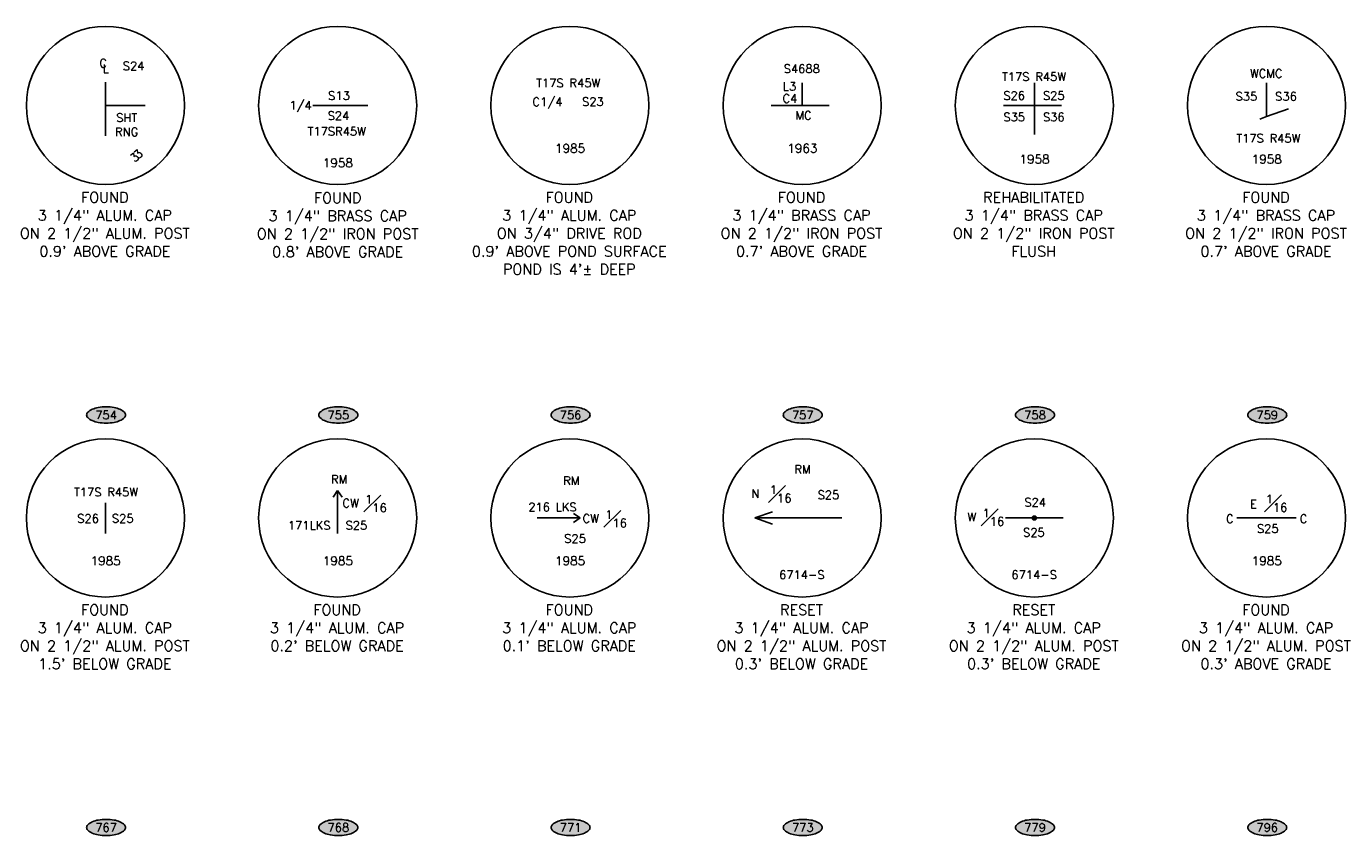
# Model space of a CAD drawing. Header units: feet. Extents: x 30669 to 99318, y 4696 to 26220.
# Tile 4 of 128: x 30672 to 38182, y 15082 to 19688. Entities that reach past the tile are written whole.
import ezdxf
from ezdxf.enums import TextEntityAlignment as Align

# ---------------------------------------------------------------- set-up
doc = ezdxf.new("R2010")
doc.units = ezdxf.units.FT
doc.header["$LTSCALE"] = 600
doc.header["$MEASUREMENT"] = 0
doc.layers.get('0').update_dxf_attribs({"linetype": 'CONTINUOUS'})
doc.layers.add('EMASK', color=155, linetype='CONTINUOUS')
doc.layers.add('ETRP', color=2, linetype='CONTINUOUS')
doc.styles.add('L100', font='simplex', dxfattribs={"height": 60})
doc.styles.add('L80', font='simplex', dxfattribs={"height": 48})
doc.styles.add('PL80', font='SIMPLEX.shx', dxfattribs={"height": 0.48})

# ---------------------------------------------------------------- blocks, each defined once
blk = doc.blocks.new('Ovalid')
at = {"layer": 'EMASK'}
h = blk.add_hatch(color=256, dxfattribs=at)
edge = h.paths.add_edge_path()
edge.add_arc((0.149, 0), 0.0355, 0, 44.8308)
edge.add_arc((0.079, -0.07), 0.135, 44.8308, 67.3801)
edge.add_arc((0.031, -0.184), 0.258, 67.3801, 80.2078)
edge.add_arc((0, -0.365), 0.442, 80.2078, 90)
edge.add_arc((0, -0.365), 0.442, 90, 99.7922)
edge.add_arc((-0.031, -0.184), 0.258, 99.7922, 112.6199)
edge.add_arc((-0.079, -0.07), 0.135, 112.6199, 135.1692)
edge.add_arc((-0.149, 0), 0.0355, 135.1692, 180)
edge.add_arc((-0.149, 0), 0.0355, 180, 224.8308)
edge.add_arc((-0.079, 0.07), 0.135, 224.8308, 247.3801)
edge.add_arc((-0.031, 0.184), 0.258, 247.3801, 260.2078)
edge.add_arc((0, 0.365), 0.442, 260.2078, 270)
edge.add_arc((0, 0.365), 0.442, 270, 279.7922)
edge.add_arc((0.031, 0.184), 0.258, 279.7922, 292.6199)
edge.add_arc((0.079, 0.07), 0.135, 292.6199, 315.1692)
edge.add_arc((0.149, 0), 0.0355, 315.1692, 360)
blk.add_lwpolyline([(0.185, 0, 0.198145), (0.174, 0.025, 0.098709), (0.131, 0.054, 0.05603), (0.075, 0.071, 0.042752), (0, 0.077, 0.042752), (-0.075, 0.071, 0.05603), (-0.131, 0.054, 0.098709), (-0.174, 0.025, 0.198145), (-0.185, 0, 0.198145), (-0.174, -0.025, 0.098709), (-0.131, -0.054, 0.05603), (-0.075, -0.071, 0.042752), (0, -0.077, 0.042752), (0.075, -0.071, 0.05603), (0.131, -0.054, 0.098709), (0.174, -0.025, 0.198145)], format="xyb", close=True)
at = {"style": 'L80'}
blk.add_attdef('ID', text='', height=0.08, dxfattribs=at).set_placement((0, 0), align=Align.MIDDLE)

msp = doc.modelspace()

# ---------------------------------------------------------------- linework, layer by layer
at = {"layer": 'ETRP'}
for p, q in [((31122.3, 19237.8), (31122.3, 19370.3)), ((35088.3, 19237.8), (35088.3, 19367.3)), ((36410.3, 19237.8), (36410.3, 19367.3)), ((37732.3, 19366.8), (37732.3, 19174.5)), ((31122.3, 19237.8), (31349.3, 19237.8)), ((31122.3, 19237.8), (31122.3, 19064.6)), ((32444.3, 19237.8), (32303.9, 19237.8)), ((32444.3, 19237.8), (32615.4, 19237.8)), ((35088.3, 19237.8), (34912.7, 19237.8)), ((35088.3, 19237.8), (35242.8, 19237.8)), ((36410.3, 19237.8), (36234.7, 19237.8)), ((36410.3, 19237.8), (36564.8, 19237.8)), ((36410.3, 19237.8), (36410.3, 19072.8)), ((37732.3, 19174.5), (37694.2, 19160.1)), ((37732.3, 19174.5), (37857.7, 19217.8)), ((31122.3, 16889.6), (31122.3, 16974.9)), ((32444.3, 17045.9), (32418.4, 17007.8)), ((32444.3, 16889.6), (32444.3, 17045.9)), ((32444.3, 17045.9), (32470.2, 17007.8)), ((33824.6, 16889.6), (33786.5, 16915.5)), ((34819.8, 16889.6), (34920.6, 16924.2)), ((31122.3, 16889.6), (31122.3, 16801.4)), ((32444.3, 16889.6), (32444.3, 16801.4)), ((33766.3, 16889.6), (33580.5, 16889.6)), ((33766.3, 16889.6), (33824.6, 16889.6)), ((33824.6, 16889.6), (33786.5, 16863.7)), ((34819.8, 16889.6), (35315.3, 16889.6)), ((34819.8, 16889.6), (34920.6, 16855.1)), ((36245.4, 16889.6), (36575.2, 16889.6)), ((37562.5, 16889.6), (37732.3, 16889.6)), ((37732.3, 16889.6), (37900.8, 16889.6))]:
    msp.add_line(p, q, dxfattribs=at)
at = {"layer": 'ETRP', "const_width": 16, "flags": 128}
msp.add_lwpolyline([(36402.3, 16889.6, 1), (36418.3, 16889.6, 1)], format="xyb", close=True, dxfattribs=at)
at = {"layer": 'ETRP'}
for centre in [(31122.3, 19237.8), (32444.3, 19237.8), (33766.3, 19237.8), (35088.3, 19237.8), (36410.3, 19237.8), (37732.3, 19237.8), (31122.3, 16889.6), (32444.3, 16889.6), (33766.3, 16889.6), (35088.3, 16889.6), (36410.3, 16889.6), (37732.3, 16889.6)]:
    msp.add_circle(centre, 450, dxfattribs=at)

# ---------------------------------------------------------------- block references
at = {"layer": 'ETRP', "xscale": 600, "yscale": 600, "zscale": 600}
for p, values in [((31126.1, 17476), {'ID': '754'}), ((32448.1, 17476), {'ID': '755'}), ((33770.1, 17476), {'ID': '756'}), ((35092.1, 17476), {'ID': '757'}), ((36414.1, 17476), {'ID': '758'}), ((37736.1, 17476), {'ID': '759'}), ((31126.1, 15127.8), {'ID': '767'}), ((32448.1, 15127.8), {'ID': '768'}), ((33770.1, 15127.8), {'ID': '771'}), ((35092.1, 15127.8), {'ID': '773'}), ((36414.1, 15127.8), {'ID': '779'}), ((37736.1, 15127.8), {'ID': '796'})]:
    msp.add_blockref('Ovalid', p, dxfattribs=at).add_auto_attribs(values)

# ---------------------------------------------------------------- texts
at = {"layer": 'ETRP'}
for s, height, style, p in [('C', 48, 'PL80', (31109.2, 19453.8)), ('L', 48, 'PL80', (31124.8, 19423.3)), ('S24', 48, 'PL80', (31282.4, 19439)), ('S4688', 48, 'PL80', (35086.3, 19422.9)), ('T17S R45W', 48, 'PL80', (33756.7, 19342.2)), ('T17S R45W', 48, 'PL80', (36408.3, 19377.3)), ('WCMC', 48, 'PL80', (37730.3, 19395.8)), ('S13', 48, 'PL80', (32452, 19269.6)), ('C4', 48, 'PL80', (35019.1, 19253.2)), ('L3', 48, 'PL80', (35016.8, 19322.5)), ('S26', 48, 'PL80', (36295.5, 19270)), ('S25', 48, 'PL80', (36521.1, 19269.9)), ('S35', 48, 'PL80', (37617.5, 19265.3)), ('S36', 48, 'PL80', (37843.1, 19265.3)), ('1/4', 48, 'PL80', (32233.2, 19214.8)), ('C1/4', 48, 'PL80', (33638.8, 19234.3)), ('S23', 48, 'PL80', (33897.2, 19235.1)), ('SHT', 48, 'PL80', (31243.4, 19143.9)), ('S24', 48, 'PL80', (32449, 19155.4)), ('MC', 48, 'PL80', (35096.7, 19157.4)), ('S35', 48, 'PL80', (36295.5, 19147.7)), ('S36', 48, 'PL80', (36521.1, 19147.7)), ('RNG', 48, 'PL80', (31243.4, 19063.3)), ('T17SR45W', 48, 'PL80', (32438.9, 19066.7)), ('T17S R45W', 48, 'PL80', (37742.2, 19026.6)), ('1985', 50, 'PL80', (33767.5, 18968.7)), ('1963', 50, 'PL80', (35089.5, 18968.7)), ('1958', 50, 'PL80', (32445.5, 18885.9)), ('1958', 50, 'PL80', (36411.5, 18907)), ('1958', 50, 'PL80', (37733.5, 18907)), ('FOUND', 60, 'L100', (31118.8, 18684.8)), ('FOUND', 60, 'L100', (32444.3, 18681.7)), ('FOUND', 60, 'L100', (33762.8, 18684.8)), ('FOUND', 60, 'L100', (35084.8, 18684.8)), ('REHABILITATED', 60, 'L100', (36406.8, 18684.8)), ('FOUND', 60, 'L100', (37728.8, 18684.8)), ('3 1/4" ALUM. CAP', 60, 'L100', (31118.8, 18582.4)), ('3 1/4" BRASS CAP', 60, 'L100', (32444.3, 18579.3)), ('3 1/4" ALUM. CAP', 60, 'L100', (33762.8, 18582.4)), ('3 1/4" BRASS CAP', 60, 'L100', (35084.8, 18582.4)), ('3 1/4" BRASS CAP', 60, 'L100', (36406.8, 18582.4)), ('3 1/4" BRASS CAP', 60, 'L100', (37728.8, 18582.4)), ('ON 2 1/2" ALUM. POST', 60, 'L100', (31118.8, 18480)), ('ON 2 1/2" IRON POST', 60, 'L100', (32444.3, 18477)), ('ON 3/4" DRIVE ROD', 60, 'L100', (33762.8, 18480)), ('ON 2 1/2" IRON POST', 60, 'L100', (35084.8, 18480)), ('ON 2 1/2" IRON POST', 60, 'L100', (36406.8, 18480)), ('ON 2 1/2" IRON POST', 60, 'L100', (37728.8, 18480)), ("0.9' ABOVE GRADE", 60, 'L100', (31118.8, 18377.6)), ("0.8' ABOVE GRADE", 60, 'L100', (32444.3, 18374.6)), ("0.9' ABOVE POND SURFACE", 60, 'L100', (33762.8, 18377.6)), ("0.7' ABOVE GRADE", 60, 'L100', (35084.8, 18377.6)), ('FLUSH', 60, 'L100', (36406.8, 18377.6)), ("0.7' ABOVE GRADE", 60, 'L100', (37728.8, 18377.6)), ("POND IS 4'%%P DEEP", 60, 'L100', (33762.8, 18275.3)), ('RM', 48, 'PL80', (32452.6, 17085.9)), ('RM', 48, 'PL80', (33774.6, 17077.4)), ('RM', 48, 'PL80', (35090.5, 17142.2)), ('T17S R45W', 48, 'PL80', (31125.6, 17012.9)), ('N', 48, 'PL80', (34821.9, 17004.2)), ('CW', 48, 'PL80', (32518.1, 16950)), ('216 LKS', 48, 'PL80', (33667.1, 16927.7)), ('S25', 48, 'PL80', (35238.2, 16997.1)), ('S24', 48, 'PL80', (36415.1, 16954.7)), ('E', 48, 'PL80', (37657.4, 16945.5)), ('S26', 48, 'PL80', (31023.3, 16862.4)), ('S25', 48, 'PL80', (31220.6, 16862.6)), ('CW', 48, 'PL80', (33884.8, 16862.8)), ('W', 48, 'PL80', (36054, 16871.8)), ('C', 48, 'PL80', (37523, 16861.3)), ('C', 48, 'PL80', (37943.2, 16861.3)), ('171LKS', 48, 'PL80', (32282.4, 16823.3)), ('S25', 48, 'PL80', (32551.1, 16823.6)), ('S25', 48, 'PL80', (36407.8, 16783.1)), ('S25', 48, 'PL80', (37739.2, 16804.9)), ('S25', 48, 'PL80', (33795.7, 16748.1)), ('1985', 50, 'PL80', (31123.5, 16620.5)), ('1985', 50, 'PL80', (32445.5, 16620.5)), ('1985', 50, 'PL80', (33767.5, 16620.5)), ('1985', 50, 'PL80', (37733.5, 16620.5)), ('6714-S', 48, 'PL80', (35087.1, 16542.6)), ('6714-S', 48, 'PL80', (36409.1, 16542.6)), ('FOUND', 60, 'L100', (31118.8, 16336.6)), ('FOUND', 60, 'L100', (32440.8, 16336.6)), ('FOUND', 60, 'L100', (33762.8, 16336.6)), ('RESET', 60, 'L100', (35084.8, 16336.6)), ('RESET', 60, 'L100', (36406.8, 16336.6)), ('FOUND', 60, 'L100', (37728.8, 16336.6)), ('3 1/4" ALUM. CAP', 60, 'L100', (31118.8, 16234.2)), ('3 1/4" ALUM. CAP', 60, 'L100', (32440.8, 16234.2)), ('3 1/4" ALUM. CAP', 60, 'L100', (33762.8, 16234.2)), ('3 1/4" ALUM. CAP', 60, 'L100', (35084.8, 16234.2)), ('3 1/4" ALUM. CAP', 60, 'L100', (36406.8, 16234.2)), ('3 1/4" ALUM. CAP', 60, 'L100', (37728.8, 16234.2)), ('ON 2 1/2" ALUM. POST', 60, 'L100', (31118.8, 16131.8)), ("0.2' BELOW GRADE", 60, 'L100', (32440.8, 16131.8)), ("0.1' BELOW GRADE", 60, 'L100', (33762.8, 16131.8)), ('ON 2 1/2" ALUM. POST', 60, 'L100', (35084.8, 16131.8)), ('ON 2 1/2" ALUM. POST', 60, 'L100', (36406.8, 16131.8)), ('ON 2 1/2" ALUM. POST', 60, 'L100', (37728.8, 16131.8)), ("1.5' BELOW GRADE", 60, 'L100', (31118.8, 16029.4)), ("0.3' BELOW GRADE", 60, 'L100', (35084.8, 16029.4)), ("0.3' BELOW GRADE", 60, 'L100', (36406.8, 16029.4)), ("0.3' ABOVE GRADE", 60, 'L100', (37728.8, 16029.4))]:
    msp.add_text(s, height=height, dxfattribs=dict(at, style=style)).set_placement(p, align=Align.CENTER)
at = {"layer": 'ETRP', "style": 'PL80'}
for p in [(31303.9, 18924.3), (31324.7, 18943.3)]:
    msp.add_text('3', height=48, rotation=40.7901, dxfattribs=at).set_placement(p, align=Align.CENTER)
at = {"layer": 'ETRP', "char_height": 48, "width": 5.1, "attachment_point": 1, "style": 'PL80'}
for insert in [(34904.3, 17074.1), (32600.5, 17020), (37727.5, 17021.3), (33967.3, 16932.7), (36115.2, 16941.7)]:
    msp.add_mtext('\\A1;\\S1#16;', dxfattribs=dict(at, insert=insert))

doc.saveas('drawing.dxf')
